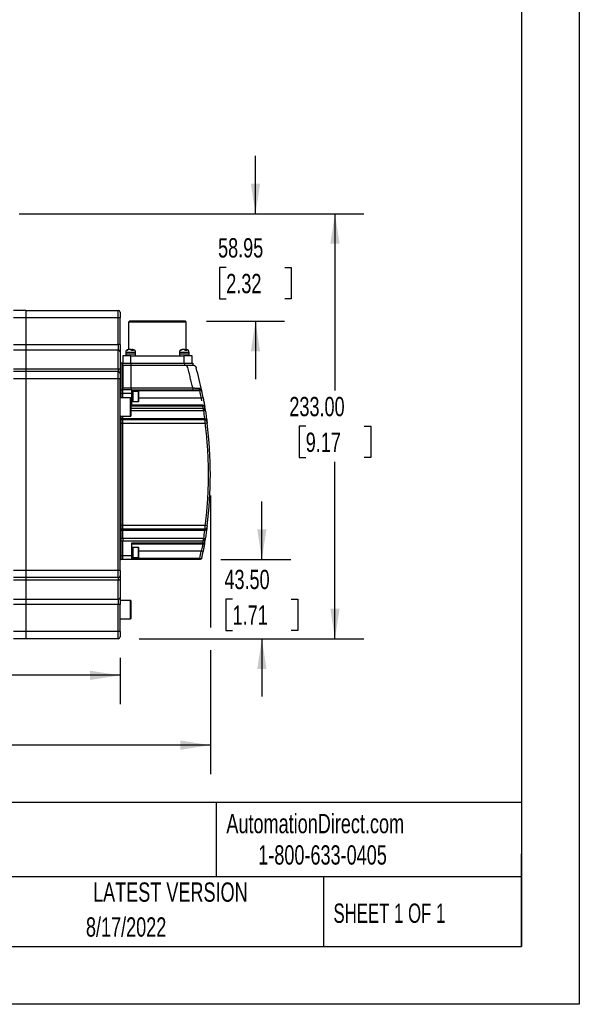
# Model space of a CAD drawing. Header units: millimetres. Extents: x 0 to 1397, y 0 to 1080.
# Tile 23 of 31: x 1090 to 1397, y 0 to 540. Entities that reach past the tile are written whole.
import ezdxf

# ---------------------------------------------------------------- set-up
doc = ezdxf.new("R2010")
doc.units = ezdxf.units.MM
doc.header["$LTSCALE"] = 5
doc.linetypes.add('CENTERX2', pattern=[20.32, 12.7, -2.54, 2.54, -2.54])
doc.layers.add('DIMENSIONS', color=140, linetype='Continuous', lineweight=25)
doc.layers.add('TEXT', color=140, linetype='Continuous', lineweight=25)
doc.styles.add('SLDTEXTSTYLE0', font='TXT', dxfattribs={"width": 0.7})
doc.styles.add('SLDTEXTSTYLE1', font='TXT', dxfattribs={"width": 0.65})
doc.dimstyles.new('SLDDIMSTYLE0', dxfattribs={"dimtxt": 10.790039, "dimasz": 16.51, "dimexe": 0, "dimexo": 0.0625, "dimgap": 2.69751, "dimtad": 0, "dimtih": 1, "dimtoh": 1, "dimrnd": 1e-09, "dimzin": 4, "dimdsep": 46, "dimtxsty": 'SLDTEXTSTYLE0', "dimsah": 1, "dimcen": 0.09, "dimadec": 0, "dimazin": 1, "dimtfac": 1, "dimtmove": 0, "dimatfit": 0, "dimfxl": 0, "dimfrac": 2, "dimtolj": 1, "dimtzin": 12, "dimarcsym": 0})
doc.dimstyles.new('SLDDIMSTYLE10', dxfattribs={"dimtxt": 10.790039, "dimasz": 16.51, "dimexe": 0, "dimexo": 0.0625, "dimgap": 2.69751, "dimtad": 0, "dimtih": 1, "dimtoh": 1, "dimrnd": 1e-09, "dimzin": 4, "dimdsep": 46, "dimtxsty": 'SLDTEXTSTYLE0', "dimsah": 1, "dimcen": 0.09, "dimadec": 0, "dimazin": 1, "dimtol": 1, "dimtp": 0.018, "dimtm": 0.018, "dimtfac": 1, "dimtdec": 3, "dimtofl": 0, "dimtmove": 0, "dimatfit": 3, "dimfxl": 0, "dimfrac": 2, "dimtolj": 1, "dimtzin": 0, "dimarcsym": 0})
doc.dimstyles.new('SLDDIMSTYLE11', dxfattribs={"dimtxt": 10.790039, "dimasz": 16.51, "dimexe": 0, "dimexo": 0.0625, "dimgap": 2.69751, "dimtad": 0, "dimtih": 1, "dimtoh": 1, "dimrnd": 1e-09, "dimzin": 12, "dimdsep": 46, "dimtxsty": 'SLDTEXTSTYLE0', "dimsah": 1, "dimcen": 0.09, "dimadec": 0, "dimazin": 3, "dimtfac": 1, "dimtmove": 0, "dimatfit": 0, "dimfxl": 0, "dimfrac": 2, "dimtolj": 1, "dimtzin": 12, "dimarcsym": 0})
doc.dimstyles.new('SLDDIMSTYLE4', dxfattribs={"dimtxt": 10.790039, "dimasz": 16.51, "dimexe": 0, "dimexo": 0.0625, "dimgap": 2.69751, "dimtad": 0, "dimtih": 1, "dimtoh": 1, "dimrnd": 1e-09, "dimzin": 4, "dimdsep": 46, "dimtxsty": 'SLDTEXTSTYLE0', "dimsah": 1, "dimcen": 0.09, "dimadec": 0, "dimazin": 1, "dimtfac": 1, "dimtofl": 0, "dimtmove": 0, "dimatfit": 3, "dimfxl": 0, "dimfrac": 2, "dimtolj": 1, "dimtzin": 12, "dimarcsym": 0})

# ---------------------------------------------------------------- blocks, each defined once
blk = doc.blocks.new('_D_10')
at = {"layer": 'DIMENSIONS'}
for p, q in [((1194.69, 278.91), (1194.69, 206.66)), ((835.29, 221.76), (835.29, 126.22)), ((1194.69, 194.16), (1194.69, 126.22)), ((835.29, 142.09), (956.32, 142.09)), ((972.67, 142.09), (969.04, 142.09)), ((969.04, 142.09), (969.04, 124.94)), ((1057.31, 142.09), (1060.94, 142.09)), ((1060.94, 142.09), (1060.94, 124.94)), ((1194.69, 142.09), (1073.66, 142.09)), ((969.04, 124.94), (972.67, 124.94)), ((1060.94, 124.94), (1057.31, 124.94))]:
    blk.add_line(p, q, dxfattribs=at)
for points in [[(835.29, 142.09), (851.8, 139.55), (851.8, 144.63)], [(1194.69, 142.09), (1178.18, 144.63), (1178.18, 139.55)]]:
    blk.add_solid(points, dxfattribs=at)
at = {"layer": 'DIMENSIONS', "char_height": 10.583, "attachment_point": 1, "style": 'SLDTEXTSTYLE0'}
for s, insert in [('359.40', (963.69, 158.15)), ('±0.018', (1013.71, 158.15)), ('14.15', (972.67, 138.59)), ('±0.00', (1013.71, 138.59))]:
    blk.add_mtext(s, dxfattribs=dict(at, insert=insert))
blk = doc.blocks.new('_D_12')
at = {"layer": 'DIMENSIONS'}
for p, q in [((1219.44, 433.41), (1219.44, 465.16)), ((1089.84, 433.41), (1235.31, 433.41)), ((1203.41, 403.94), (1199.78, 403.94)), ((1199.78, 403.94), (1199.78, 386.79)), ((1235.47, 403.94), (1239.09, 403.94)), ((1239.09, 403.94), (1239.09, 386.79)), ((1199.78, 386.79), (1203.41, 386.79)), ((1239.09, 386.79), (1235.47, 386.79)), ((1192.49, 374.46), (1235.31, 374.46)), ((1219.44, 374.46), (1219.44, 342.71))]:
    blk.add_line(p, q, dxfattribs=at)
for points in [[(1219.44, 433.41), (1221.98, 449.92), (1216.9, 449.92)], [(1219.44, 374.46), (1216.9, 357.95), (1221.98, 357.95)]]:
    blk.add_solid(points, dxfattribs=at)
at = {"layer": 'DIMENSIONS', "char_height": 10.583, "attachment_point": 1, "style": 'SLDTEXTSTYLE0'}
for s, insert in [('58.95', (1198.92, 419.99)), ('2.32', (1203.41, 400.43))]:
    blk.add_mtext(s, dxfattribs=dict(at, insert=insert))
blk = doc.blocks.new('_D_13')
at = {"layer": 'DIMENSIONS'}
for p, q in [((1089.84, 433.41), (1278.9, 433.41)), ((1263.02, 433.41), (1263.02, 336.47)), ((1246.99, 316.91), (1243.37, 316.91)), ((1243.37, 316.91), (1243.37, 299.76)), ((1279.05, 316.91), (1282.68, 316.91)), ((1282.68, 316.91), (1282.68, 299.76)), ((1243.37, 299.76), (1246.99, 299.76)), ((1263.02, 200.41), (1263.02, 297.35)), ((1282.68, 299.76), (1279.05, 299.76)), ((1155.69, 200.41), (1278.9, 200.41))]:
    blk.add_line(p, q, dxfattribs=at)
for points in [[(1263.02, 433.41), (1260.48, 416.9), (1265.56, 416.9)], [(1263.02, 200.41), (1265.56, 216.92), (1260.48, 216.92)]]:
    blk.add_solid(points, dxfattribs=at)
at = {"layer": 'DIMENSIONS', "char_height": 10.583, "attachment_point": 1, "style": 'SLDTEXTSTYLE0'}
for s, insert in [('233.00', (1238.01, 332.97)), ('9.17', (1246.99, 313.4))]:
    blk.add_mtext(s, dxfattribs=dict(at, insert=insert))
blk = doc.blocks.new('_D_14')
at = {"layer": 'DIMENSIONS'}
for p, q in [((1222.93, 243.91), (1222.93, 275.66)), ((1200.42, 243.91), (1238.8, 243.91)), ((1206.89, 222.16), (1203.27, 222.16)), ((1203.27, 222.16), (1203.27, 205.01)), ((1238.96, 222.16), (1242.58, 222.16)), ((1242.58, 222.16), (1242.58, 205.01)), ((1155.69, 200.41), (1238.8, 200.41)), ((1203.27, 205.01), (1206.89, 205.01)), ((1222.93, 200.41), (1222.93, 168.66)), ((1242.58, 205.01), (1238.96, 205.01))]:
    blk.add_line(p, q, dxfattribs=at)
for points in [[(1222.93, 243.91), (1225.47, 260.42), (1220.39, 260.42)], [(1222.93, 200.41), (1220.39, 183.9), (1225.47, 183.9)]]:
    blk.add_solid(points, dxfattribs=at)
at = {"layer": 'DIMENSIONS', "char_height": 10.583, "attachment_point": 1, "style": 'SLDTEXTSTYLE0'}
for s, insert in [('43.50', (1202.41, 238.22)), ('1.71', (1206.89, 218.65))]:
    blk.add_mtext(s, dxfattribs=dict(at, insert=insert))
blk = doc.blocks.new('_D_16')
at = {"layer": 'DIMENSIONS'}
for p, q in [((837.79, 189.91), (837.79, 164.49)), ((1145.19, 189.91), (1145.19, 164.49)), ((837.79, 180.36), (956.35, 180.36)), ((970.97, 180.36), (967.35, 180.36)), ((967.35, 180.36), (967.35, 163.21)), ((1012.01, 180.36), (1015.63, 180.36)), ((1015.63, 180.36), (1015.63, 163.21)), ((1145.19, 180.36), (1026.63, 180.36)), ((967.35, 163.21), (970.97, 163.21)), ((1015.63, 163.21), (1012.01, 163.21))]:
    blk.add_line(p, q, dxfattribs=at)
for points in [[(837.79, 180.36), (854.3, 177.82), (854.3, 182.9)], [(1145.19, 180.36), (1128.68, 182.9), (1128.68, 177.82)]]:
    blk.add_solid(points, dxfattribs=at)
at = {"layer": 'DIMENSIONS', "char_height": 10.583, "attachment_point": 1, "style": 'SLDTEXTSTYLE0'}
for s, insert in [('307.40', (966.48, 196.42)), ('12.10', (970.97, 176.85))]:
    blk.add_mtext(s, dxfattribs=dict(at, insert=insert))

msp = doc.modelspace()

# ---------------------------------------------------------------- linework, layer by layer
at = {"color": 7, "linetype": 'Continuous'}
for p, q in [((1397.012, 1079.513), (1397.012, 0.013)), ((1397.012, 0.013), (0.012, 0.013))]:
    msp.add_line(p, q, dxfattribs=at)
for p, q in [((1093.489, 380.41), (1086.789, 380.41)), ((1093.489, 380.41), (1144.189, 380.41)), ((1093.489, 380.41), (1093.489, 376.41)), ((1144.189, 376.41), (1144.189, 380.41)), ((1093.489, 376.41), (1086.789, 376.41)), ((1144.189, 376.41), (1093.489, 376.41)), ((1093.489, 376.41), (1093.489, 361.698)), ((1145.189, 376.41), (1144.189, 376.41)), ((1144.189, 361.698), (1144.189, 376.41)), ((1145.189, 361.698), (1145.189, 376.41)), ((1150.389, 374.46), (1149.889, 373.96)), ((1149.889, 373.96), (1149.889, 358.91)), ((1165.689, 373.96), (1149.889, 373.96)), ((1165.689, 374.46), (1150.389, 374.46)), ((1180.989, 374.46), (1165.689, 374.46)), ((1181.489, 373.96), (1165.689, 373.96)), ((1181.489, 373.96), (1180.989, 374.46)), ((1181.489, 358.91), (1181.489, 373.96)), ((1086.789, 361.698), (1093.489, 361.698)), ((1093.489, 361.698), (1144.189, 361.698)), ((1093.489, 361.698), (1093.489, 358.649)), ((1144.189, 361.698), (1144.189, 358.649)), ((1145.189, 361.698), (1144.189, 361.698)), ((1093.489, 358.649), (1086.789, 358.649)), ((1144.189, 358.649), (1093.489, 358.649)), ((1093.489, 358.649), (1093.489, 348.322)), ((1144.189, 348.322), (1144.189, 358.649)), ((1148.289, 357.41), (1148.289, 356.41)), ((1153.689, 357.41), (1148.289, 357.41)), ((1148.289, 356.41), (1148.289, 355.41)), ((1153.689, 356.41), (1148.289, 356.41)), ((1150.33, 358.91), (1149.789, 358.91)), ((1151.245, 358.91), (1151.007, 358.91)), ((1151.245, 358.756), (1151.245, 358.91)), ((1151.245, 358.91), (1151.648, 358.91)), ((1151.648, 358.451), (1151.648, 358.91)), ((1151.648, 358.91), (1151.886, 358.91)), ((1153.689, 356.41), (1153.689, 357.41)), ((1153.689, 355.41), (1153.689, 356.41)), ((1177.689, 357.41), (1177.689, 356.41)), ((1183.089, 357.41), (1177.689, 357.41)), ((1177.689, 356.41), (1177.689, 355.41)), ((1183.089, 356.41), (1177.689, 356.41)), ((1179.73, 358.91), (1179.189, 358.91)), ((1180.645, 358.91), (1180.407, 358.91)), ((1180.645, 358.756), (1180.645, 358.91)), ((1180.645, 358.91), (1181.048, 358.91)), ((1181.048, 358.451), (1181.048, 358.91)), ((1181.048, 358.91), (1181.286, 358.91)), ((1183.089, 356.41), (1183.089, 357.41)), ((1183.089, 355.41), (1183.089, 356.41)), ((1145.189, 351.41), (1145.689, 351.41)), ((1146.662, 351.41), (1145.689, 351.41)), ((1145.689, 351.41), (1145.689, 337.91)), ((1146.639, 355.41), (1146.639, 351.41)), ((1151.139, 355.41), (1146.639, 355.41)), ((1146.697, 351.41), (1146.662, 351.41)), ((1146.689, 350.41), (1146.689, 351.41)), ((1146.697, 351.41), (1151.189, 351.41)), ((1151.139, 351.41), (1151.139, 355.41)), ((1151.139, 355.41), (1180.239, 355.41)), ((1151.189, 350.41), (1151.189, 351.41)), ((1151.189, 351.41), (1180.589, 351.41)), ((1180.239, 355.41), (1180.239, 351.41)), ((1184.739, 355.41), (1180.239, 355.41)), ((1180.589, 351.41), (1180.589, 350.41)), ((1180.589, 351.41), (1185.089, 351.41)), ((1184.739, 351.41), (1184.739, 355.41)), ((1185.089, 351.41), (1185.089, 350.41)), ((1086.789, 348.322), (1093.489, 348.322)), ((1093.489, 346.91), (1086.789, 346.91)), ((1093.489, 348.322), (1144.189, 348.322)), ((1093.489, 348.322), (1093.489, 346.91)), ((1144.189, 346.91), (1093.489, 346.91)), ((1093.489, 346.91), (1093.489, 342.91)), ((1144.189, 348.322), (1144.189, 346.91)), ((1144.189, 342.91), (1144.189, 346.91)), ((1146.689, 350.41), (1151.189, 350.41)), ((1146.689, 338.085), (1146.689, 350.41)), ((1146.689, 350.41), (1146.689, 337.91)), ((1151.189, 350.41), (1180.589, 350.41)), ((1151.189, 337.91), (1151.189, 350.41)), ((1151.189, 350.41), (1181.869, 350.41)), ((1181.885, 350.41), (1185.089, 350.41)), ((1093.489, 342.91), (1086.789, 342.91)), ((1093.489, 342.91), (1093.489, 237.91)), ((1144.189, 342.91), (1093.489, 342.91)), ((1145.189, 342.91), (1144.189, 342.91)), ((1144.189, 237.91), (1144.189, 342.91)), ((1145.189, 237.91), (1145.189, 342.91)), ((1145.689, 337.91), (1145.189, 337.91)), ((1145.689, 336.91), (1145.189, 336.91)), ((1145.189, 334.91), (1145.689, 334.91)), ((1145.689, 337.91), (1145.689, 336.91)), ((1145.689, 336.91), (1146.689, 336.91)), ((1145.689, 336.91), (1145.689, 334.91)), ((1146.689, 334.91), (1145.689, 334.91)), ((1145.689, 334.91), (1145.689, 332.41)), ((1146.689, 337.91), (1151.189, 337.91)), ((1146.689, 334.91), (1146.689, 336.91)), ((1151.689, 336.91), (1146.689, 336.91)), ((1146.689, 332.41), (1146.689, 334.91)), ((1151.689, 334.91), (1146.689, 334.91)), ((1151.189, 337.91), (1151.189, 336.91)), ((1151.189, 337.91), (1185.012, 337.91)), ((1151.689, 334.91), (1151.689, 336.91)), ((1151.689, 336.91), (1188.915, 336.91)), ((1151.689, 336.41), (1188.915, 336.41)), ((1152.389, 335.91), (1151.689, 335.91)), ((1151.689, 327.91), (1151.689, 334.91)), ((1155.206, 335.91), (1152.389, 335.91)), ((1152.389, 330.41), (1152.389, 335.91)), ((1152.389, 333.16), (1152.389, 335.91)), ((1155.206, 333.16), (1155.206, 335.91)), ((1155.389, 330.594), (1155.389, 335.727)), ((1185.012, 337.91), (1185.012, 336.91)), ((1188.915, 336.91), (1188.915, 336.41)), ((1150.856, 332.41), (1145.189, 332.41)), ((1150.856, 322.41), (1150.856, 332.41)), ((1151.189, 322.744), (1151.189, 332.077)), ((1151.689, 330.41), (1152.389, 330.41)), ((1152.389, 330.41), (1152.389, 333.16)), ((1152.389, 330.41), (1155.206, 330.41)), ((1155.206, 330.41), (1155.206, 333.16)), ((1155.389, 332.41), (1189.716, 332.41)), ((1189.716, 332.41), (1190.699, 332.598)), ((1151.189, 326.855), (1190.704, 326.855)), ((1190.704, 325.353), (1151.189, 325.353)), ((1190.528, 328.41), (1151.689, 328.41)), ((1190.528, 327.91), (1151.689, 327.91)), ((1190.528, 327.91), (1190.528, 328.41)), ((1190.704, 326.855), (1190.528, 327.91)), ((1190.704, 326.855), (1190.704, 325.353)), ((1145.189, 322.41), (1150.856, 322.41)), ((1145.189, 321.091), (1145.689, 321.091)), ((1145.689, 320.41), (1145.189, 320.41)), ((1145.689, 322.41), (1145.689, 321.091)), ((1145.689, 321.091), (1146.689, 321.091)), ((1145.689, 321.091), (1145.689, 320.41)), ((1146.689, 320.41), (1145.689, 320.41)), ((1145.689, 320.41), (1145.689, 318.41)), ((1146.689, 321.091), (1146.689, 322.41)), ((1146.689, 321.091), (1146.689, 320.41)), ((1146.689, 321.091), (1191.668, 321.091)), ((1146.689, 318.41), (1146.689, 320.41)), ((1191.804, 320.41), (1146.689, 320.41)), ((1191.668, 321.091), (1191.668, 320.41)), ((1192.924, 318.535), (1191.932, 318.41)), ((1145.189, 318.41), (1145.689, 318.41)), ((1145.689, 318.41), (1145.689, 262.41)), ((1146.689, 318.41), (1145.689, 318.41)), ((1146.689, 262.41), (1146.689, 318.41)), ((1191.932, 318.41), (1146.689, 318.41)), ((1145.689, 262.41), (1145.189, 262.41)), ((1145.189, 260.41), (1145.689, 260.41)), ((1145.689, 259.73), (1145.189, 259.73)), ((1146.689, 262.41), (1145.689, 262.41)), ((1145.689, 262.41), (1145.689, 260.41)), ((1146.689, 260.41), (1145.689, 260.41)), ((1145.689, 260.41), (1145.689, 259.73)), ((1146.689, 259.73), (1145.689, 259.73)), ((1145.689, 259.73), (1145.689, 255.468)), ((1146.689, 260.41), (1146.689, 262.41)), ((1191.932, 262.41), (1146.689, 262.41)), ((1146.689, 260.41), (1146.689, 259.73)), ((1191.804, 260.41), (1146.689, 260.41)), ((1146.689, 255.468), (1146.689, 259.73)), ((1191.668, 259.73), (1146.689, 259.73)), ((1191.668, 260.41), (1191.668, 259.73)), ((1191.804, 260.41), (1191.809, 260.484)), ((1192.924, 262.285), (1191.932, 262.41)), ((1145.189, 255.468), (1145.689, 255.468)), ((1145.689, 253.965), (1145.189, 253.965)), ((1145.689, 255.468), (1146.689, 255.468)), ((1145.689, 255.468), (1145.689, 253.965)), ((1146.689, 253.965), (1145.689, 253.965)), ((1145.689, 253.965), (1145.689, 245.91)), ((1146.689, 255.468), (1146.689, 253.965)), ((1146.689, 255.468), (1190.704, 255.468)), ((1146.689, 245.91), (1146.689, 253.965)), ((1190.704, 253.965), (1146.689, 253.965)), ((1190.528, 252.91), (1190.704, 253.965)), ((1190.704, 255.468), (1190.704, 253.965)), ((1151.689, 252.91), (1190.528, 252.91)), ((1151.689, 245.91), (1151.689, 252.91)), ((1151.689, 252.41), (1190.528, 252.41)), ((1152.389, 250.41), (1151.689, 250.41)), ((1155.206, 250.41), (1152.389, 250.41)), ((1152.389, 247.66), (1152.389, 250.41)), ((1152.389, 244.91), (1152.389, 250.41)), ((1155.206, 247.66), (1155.206, 250.41)), ((1155.389, 245.094), (1155.389, 250.227)), ((1189.716, 248.41), (1155.389, 248.41)), ((1190.699, 248.223), (1189.716, 248.41)), ((1190.528, 252.41), (1190.528, 252.91)), ((1145.689, 245.91), (1145.189, 245.91)), ((1145.189, 243.91), (1145.689, 243.91)), ((1146.689, 245.91), (1145.689, 245.91)), ((1145.689, 245.91), (1145.689, 243.91)), ((1146.689, 243.91), (1145.689, 243.91)), ((1146.689, 243.91), (1146.689, 245.91)), ((1151.689, 245.91), (1146.689, 245.91)), ((1151.689, 243.91), (1146.689, 243.91)), ((1151.689, 243.91), (1151.689, 245.91)), ((1151.689, 244.91), (1152.389, 244.91)), ((1188.915, 244.41), (1151.689, 244.41)), ((1188.915, 243.91), (1151.689, 243.91)), ((1152.389, 244.91), (1152.389, 247.66)), ((1152.389, 244.91), (1155.206, 244.91)), ((1155.206, 244.91), (1155.206, 247.66)), ((1188.915, 243.91), (1188.915, 244.41)), ((1093.489, 237.91), (1086.789, 237.91)), ((1093.489, 237.91), (1093.489, 233.91)), ((1144.189, 237.91), (1093.489, 237.91)), ((1144.189, 233.91), (1144.189, 237.91)), ((1145.189, 237.91), (1144.189, 237.91)), ((1093.489, 233.91), (1086.789, 233.91)), ((1093.489, 232.498), (1086.789, 232.498)), ((1144.189, 233.91), (1093.489, 233.91)), ((1093.489, 233.91), (1093.489, 232.498)), ((1144.189, 232.498), (1093.489, 232.498)), ((1093.489, 232.498), (1093.489, 222.172)), ((1144.189, 233.91), (1144.189, 232.498)), ((1144.189, 222.172), (1144.189, 232.498)), ((1086.789, 222.172), (1093.489, 222.172)), ((1093.489, 222.172), (1144.189, 222.172)), ((1093.489, 222.172), (1093.489, 219.122)), ((1144.189, 222.172), (1144.189, 219.122)), ((1150.856, 221.41), (1145.189, 221.41)), ((1150.856, 211.41), (1150.856, 221.41)), ((1093.489, 219.122), (1086.789, 219.122)), ((1144.189, 219.122), (1093.489, 219.122)), ((1093.489, 219.122), (1093.489, 204.41)), ((1145.189, 219.122), (1144.189, 219.122)), ((1144.189, 204.41), (1144.189, 219.122)), ((1145.189, 204.41), (1145.189, 219.122)), ((1151.189, 211.744), (1151.189, 221.077)), ((1145.189, 211.41), (1150.856, 211.41)), ((1093.489, 204.41), (1086.789, 204.41)), ((1093.489, 200.41), (1086.789, 200.41)), ((1144.189, 204.41), (1093.489, 204.41)), ((1093.489, 204.41), (1093.489, 200.41)), ((1144.189, 200.41), (1093.489, 200.41)), ((1144.189, 200.41), (1144.189, 204.41)), ((1145.189, 204.41), (1144.189, 204.41))]:
    msp.add_line(p, q)
at = {"flags": 128}
for points in [[(1145.189, 347.675), (1145.17, 347.801), (1145.113, 347.923), (1145.021, 348.034), (1144.896, 348.133), (1144.745, 348.213), (1144.572, 348.273), (1144.384, 348.31), (1144.189, 348.322)], [(1145.189, 233.146), (1145.17, 233.019), (1145.113, 232.898), (1145.021, 232.786), (1144.896, 232.688), (1144.745, 232.608), (1144.572, 232.548), (1144.384, 232.511), (1144.189, 232.498)]]:
    msp.add_lwpolyline(points, dxfattribs=at)
for centre, radius, start, end in [((1144.189, 379.41), 1, 0, 90), ((1144.294, 357.749), 0.906, 8.71751, 96.63579), ((1149.789, 357.41), 1.5, 90, 180), ((1152.189, 357.41), 1.5, 0, 90), ((1179.189, 357.41), 1.5, 90, 180), ((1181.589, 357.41), 1.5, 0, 90), ((1144.189, 345.91), 1, 360, 90), ((969.689, 290.41), 225, 11.71976, 15.07538), ((1155.206, 335.727), 0.183, 0, 90), ((1189.163, 337.737), 0.839, 178.48401, 260.15432), ((1188.453, 336.542), 0.675, 350.54177, 33.02292), ((969.689, 290.41), 225, 10.80692, 11.71976), ((1150.856, 332.077), 0.333, 0, 90), ((1155.206, 330.594), 0.183, 270, 0), ((1189.898, 328.04), 0.804, 351.72887, 27.41243), ((1202.87, 328.006), 12.099, 185.55364, 192.58425), ((969.689, 290.41), 225, 9.00501, 9.50761), ((1150.856, 322.744), 0.333, 270, 0), ((1193.576, 320.989), 1.864, 177.04115, 198.09747), ((1191.804, 319.41), 1, 64.63668, 90), ((1191.804, 319.41), 1, 7.43864, 28.28873), ((969.689, 290.41), 225, 352.81924, 7.18076), ((1193.576, 259.831), 1.864, 161.90253, 182.95885), ((1191.804, 261.41), 1, 270, 295.226), ((1191.804, 261.41), 1, 331.70627, 352.56136), ((1202.87, 252.814), 12.099, 167.41575, 174.44636), ((969.689, 290.41), 225, 350.49239, 350.99499), ((1155.206, 250.227), 0.183, 0, 90), ((1189.898, 252.781), 0.804, 332.58757, 8.27113), ((1155.206, 245.094), 0.183, 270, 0), ((1188.453, 244.278), 0.675, 326.97708, 9.45823), ((969.689, 290.41), 225, 348.28024, 349.19308), ((1144.189, 234.91), 1, 270, 0), ((1144.294, 223.072), 0.906, 263.36421, 351.28249), ((1150.856, 221.077), 0.333, 0, 90), ((1150.856, 211.744), 0.333, 270, 0), ((1144.189, 201.41), 1, 270, 0)]:
    msp.add_arc(centre, radius, start, end)
at = {"color": 179, "linetype": 'Continuous', "lineweight": 18}
msp.add_arc((969.689, 290.41), 225, 352.81924, 7.18076, dxfattribs=at)
for points in [[(1145.189, 379.41), (1145.189, 379.41), (1145.189, 378.066), (1145.189, 376.41)], [(1145.189, 361.698), (1145.189, 360.23), (1145.189, 358.836), (1145.189, 357.886)], [(1145.189, 357.886), (1145.189, 354.766), (1145.189, 351.351), (1145.189, 347.675)], [(1150.971, 358.91), (1150.684, 358.91), (1150.407, 358.91), (1150.192, 358.91)], [(1152.189, 358.91), (1152.185, 358.91), (1152.077, 358.91), (1151.886, 358.91)], [(1180.371, 358.91), (1180.084, 358.91), (1179.807, 358.91), (1179.592, 358.91)], [(1181.589, 358.91), (1181.585, 358.91), (1181.477, 358.91), (1181.286, 358.91)], [(1145.189, 347.675), (1145.189, 346.556), (1145.189, 345.91), (1145.189, 345.91)], [(1145.189, 345.91), (1145.189, 345.91), (1145.189, 344.566), (1145.189, 342.91)], [(1189.119, 336.431), (1189.052, 336.424), (1188.984, 336.417), (1188.915, 336.41)], [(1189.999, 336.113), (1189.988, 336.163), (1189.964, 336.209), (1189.924, 336.25)], [(1190.694, 327.924), (1190.639, 327.92), (1190.584, 327.915), (1190.528, 327.91)], [(1191.668, 321.091), (1191.466, 322.608), (1191.264, 324.039), (1191.062, 325.37)], [(1191.668, 321.091), (1191.684, 321.089), (1191.699, 321.087), (1191.714, 321.086)], [(1191.062, 255.45), (1191.264, 256.782), (1191.466, 258.212), (1191.668, 259.73)], [(1191.714, 259.735), (1191.699, 259.733), (1191.684, 259.731), (1191.668, 259.73)], [(1188.915, 244.41), (1189.199, 245.764), (1189.457, 247.052), (1189.716, 248.41)], [(1190.528, 252.91), (1190.584, 252.906), (1190.639, 252.901), (1190.694, 252.896)], [(1190.612, 252.41), (1190.584, 252.41), (1190.556, 252.41), (1190.528, 252.41)], [(1188.915, 244.41), (1188.984, 244.403), (1189.052, 244.396), (1189.119, 244.389)], [(1145.189, 237.91), (1145.189, 236.255), (1145.189, 234.91), (1145.189, 234.91)], [(1145.189, 234.91), (1145.189, 234.91), (1145.189, 234.265), (1145.189, 233.146)], [(1145.189, 233.146), (1145.189, 229.469), (1145.189, 226.054), (1145.189, 222.934)], [(1145.189, 222.934), (1145.189, 221.984), (1145.189, 220.59), (1145.189, 219.122)], [(1145.189, 204.41), (1145.189, 202.755), (1145.189, 201.41), (1145.189, 201.41)]]:
    msp.add_open_spline(points, degree=3)
for points, knots in [([(1148.729, 358.425), (1148.797, 358.504), (1148.871, 358.574), (1149.033, 358.695), (1149.121, 358.747), (1149.394, 358.87), (1149.591, 358.91), (1149.789, 358.91)], [0, 0, 0, 0, 0.25, 0.25, 0.5, 0.5, 1, 1, 1, 1]), ([(1149.132, 358.425), (1149.065, 358.464), (1148.998, 358.481), (1148.863, 358.482), (1148.795, 358.464), (1148.729, 358.425)], [0, 0, 0, 0, 0.5, 0.5, 1, 1, 1, 1]), ([(1150.192, 358.91), (1149.994, 358.91), (1149.796, 358.87), (1149.525, 358.747), (1149.437, 358.695), (1149.274, 358.574), (1149.2, 358.504), (1149.132, 358.425)], [0, 0, 0, 0, 0.5, 0.5, 0.75, 0.75, 1, 1, 1, 1]), ([(1151.438, 358.425), (1151.408, 358.504), (1151.376, 358.574), (1151.304, 358.695), (1151.266, 358.747), (1151.145, 358.87), (1151.059, 358.91), (1150.971, 358.91)], [0, 0, 0, 0, 0.25, 0.25, 0.5, 0.5, 1, 1, 1, 1]), ([(1152.354, 358.425), (1152.203, 358.464), (1152.05, 358.481), (1151.742, 358.481), (1151.589, 358.464), (1151.438, 358.425)], [0, 0, 0, 0, 0.5, 0.5, 1, 1, 1, 1]), ([(1151.886, 358.91), (1151.974, 358.91), (1152.061, 358.87), (1152.18, 358.747), (1152.219, 358.695), (1152.291, 358.574), (1152.324, 358.504), (1152.354, 358.425)], [0, 0, 0, 0, 0.5, 0.5, 0.75, 0.75, 1, 1, 1, 1]), ([(1178.129, 358.425), (1178.197, 358.504), (1178.271, 358.574), (1178.433, 358.695), (1178.521, 358.747), (1178.794, 358.87), (1178.991, 358.91), (1179.189, 358.91)], [0, 0, 0, 0, 0.25, 0.25, 0.5, 0.5, 1, 1, 1, 1]), ([(1178.532, 358.425), (1178.465, 358.464), (1178.398, 358.481), (1178.263, 358.482), (1178.195, 358.464), (1178.129, 358.425)], [0, 0, 0, 0, 0.5, 0.5, 1, 1, 1, 1]), ([(1179.592, 358.91), (1179.394, 358.91), (1179.196, 358.87), (1178.925, 358.747), (1178.837, 358.695), (1178.674, 358.574), (1178.6, 358.504), (1178.532, 358.425)], [0, 0, 0, 0, 0.5, 0.5, 0.75, 0.75, 1, 1, 1, 1]), ([(1180.838, 358.425), (1180.808, 358.504), (1180.776, 358.574), (1180.704, 358.695), (1180.666, 358.747), (1180.545, 358.87), (1180.459, 358.91), (1180.371, 358.91)], [0, 0, 0, 0, 0.25, 0.25, 0.5, 0.5, 1, 1, 1, 1]), ([(1181.754, 358.425), (1181.603, 358.464), (1181.45, 358.481), (1181.142, 358.481), (1180.989, 358.464), (1180.838, 358.425)], [0, 0, 0, 0, 0.5, 0.5, 1, 1, 1, 1]), ([(1181.286, 358.91), (1181.374, 358.91), (1181.461, 358.87), (1181.58, 358.747), (1181.619, 358.695), (1181.691, 358.574), (1181.724, 358.504), (1181.754, 358.425)], [0, 0, 0, 0, 0.5, 0.5, 0.75, 0.75, 1, 1, 1, 1]), ([(1185.012, 337.91), (1184.908, 338.376), (1184.701, 339.309), (1184.378, 340.704), (1184.047, 342.098), (1183.707, 343.489), (1183.358, 344.878), (1182.999, 346.264), (1182.632, 347.649), (1182.256, 349.031), (1181.998, 349.95), (1181.869, 350.41)], [0, 0, 0, 0, 0.111133, 0.2222496, 0.3333544, 0.4444523, 0.5555477, 0.6666456, 0.7777504, 0.888867, 1, 1, 1, 1]), ([(1181.869, 350.41), (1182.158, 350.41), (1182.443, 350.41), (1183.003, 350.41), (1183.281, 350.41), (1184.091, 350.41), (1184.58, 350.41), (1185.015, 350.41)], [0, 0, 0, 0, 0.25, 0.25, 0.5, 0.5, 1, 1, 1, 1]), ([(1185.015, 350.41), (1185.055, 350.41), (1185.138, 350.408), (1185.26, 350.396), (1185.383, 350.377), (1185.505, 350.351), (1185.626, 350.316), (1185.809, 350.251), (1186.048, 350.133), (1186.305, 349.949), (1186.532, 349.726), (1186.702, 349.495), (1186.85, 349.228), (1186.91, 349.04), (1186.946, 348.93)], [0, 0, 0, 0, 0.03862777, 0.07849701, 0.11963186, 0.1620543, 0.20578437, 0.25084037, 0.36915581, 0.50002712, 0.61687943, 0.7501696, 0.85393696, 1, 1, 1, 1]), ([(1146.689, 336.91), (1146.689, 336.911), (1146.689, 336.913), (1146.689, 336.926), (1146.689, 336.947), (1146.689, 336.976), (1146.689, 337.014), (1146.689, 337.06), (1146.689, 337.114), (1146.689, 337.175), (1146.689, 337.264), (1146.689, 337.389), (1146.689, 337.546), (1146.689, 337.722), (1146.689, 337.841), (1146.689, 337.91)], [0, 0, 0, 0, 0.0480433, 0.0980802, 0.1500528, 0.2039046, 0.2595836, 0.3170448, 0.3762525, 0.4371827, 0.499825, 0.6176248, 0.749866, 0.8540859, 1, 1, 1, 1]), ([(1185.012, 337.91), (1185.087, 337.907), (1185.235, 337.9), (1185.45, 337.89), (1185.656, 337.881), (1185.851, 337.872), (1186.035, 337.864), (1186.209, 337.856), (1186.371, 337.848), (1186.523, 337.841), (1186.665, 337.834), (1186.878, 337.825), (1187.155, 337.812), (1187.488, 337.797), (1187.793, 337.784), (1188.073, 337.771), (1188.241, 337.763), (1188.324, 337.76)], [0, 0, 0, 0, 0.06162624, 0.12066727, 0.17712259, 0.23099176, 0.2822744, 0.33097018, 0.37707884, 0.42060023, 0.46153427, 0.49988099, 0.60721423, 0.71088212, 0.8108944, 0.90726254, 1, 1, 1, 1]), ([(1188.324, 337.76), (1188.55, 337.713), (1189.003, 337.621), (1189.577, 337.146), (1189.747, 336.687), (1189.847, 336.417)], [0, 0, 0, 0, 0.29104555, 0.58242218, 1, 1, 1, 1]), ([(1188.915, 336.91), (1188.933, 336.91), (1188.968, 336.91), (1189.002, 336.91), (1189.019, 336.91)], [0, 0, 0, 0, 0.5001132, 1, 1, 1, 1]), ([(1189.716, 332.41), (1189.631, 332.855), (1189.459, 333.746), (1189.192, 335.079), (1189.007, 335.966), (1188.915, 336.41)], [0, 0, 0, 0, 0.3333354, 0.6666646, 1, 1, 1, 1]), ([(1189.019, 336.91), (1189.051, 336.909), (1189.115, 336.908), (1189.21, 336.893), (1189.306, 336.87), (1189.401, 336.836), (1189.494, 336.793), (1189.584, 336.738), (1189.682, 336.663), (1189.787, 336.559), (1189.878, 336.431), (1189.954, 336.281), (1189.982, 336.175), (1189.999, 336.113)], [0, 0, 0, 0, 0.0650592, 0.1320388, 0.2010681, 0.2722656, 0.3457388, 0.421586, 0.4998962, 0.6171446, 0.74901, 0.8534692, 1, 1, 1, 1]), ([(1189.924, 336.25), (1189.864, 336.313), (1189.77, 336.367), (1189.57, 336.419), (1189.493, 336.432), (1189.319, 336.443), (1189.222, 336.442), (1189.119, 336.431)], [0, 0, 0, 0, 0.5, 0.5, 0.75, 0.75, 1, 1, 1, 1]), ([(1189.924, 336.25), (1189.941, 336.234), (1189.976, 336.203), (1189.991, 336.143), (1189.999, 336.113)], [0, 0, 0, 0, 0.512855, 1, 1, 1, 1]), ([(1190.071, 330.888), (1190.017, 331.128), (1189.959, 331.378), (1189.84, 331.89), (1189.779, 332.149), (1189.716, 332.41)], [0, 0, 0, 0, 0.5, 0.5, 1, 1, 1, 1]), ([(1190.699, 332.598), (1190.711, 332.532), (1190.736, 332.402), (1190.773, 332.207), (1190.81, 332.012), (1190.846, 331.818), (1190.9, 331.529), (1190.971, 331.149), (1191.055, 330.687), (1191.135, 330.243), (1191.236, 329.681), (1191.348, 329.041), (1191.44, 328.513), (1191.498, 328.171), (1191.534, 327.957), (1191.563, 327.788), (1191.581, 327.679), (1191.592, 327.616), (1191.597, 327.582), (1191.598, 327.578), (1191.599, 327.575)], [0, 0, 0, 0, 0.025149, 0.0502365, 0.0752989, 0.1003731, 0.1254956, 0.1881157, 0.2506646, 0.3131959, 0.3756321, 0.5002484, 0.6253496, 0.6876612, 0.7499131, 0.8125296, 0.8751299, 0.9167828, 0.9583432, 1, 1, 1, 1]), ([(1190.528, 328.41), (1190.542, 328.41), (1190.57, 328.41), (1190.598, 328.41), (1190.612, 328.41)], [0, 0, 0, 0, 0.50005, 1, 1, 1, 1]), ([(1190.612, 328.41), (1190.756, 328.41), (1190.893, 328.378), (1191.128, 328.277), (1191.227, 328.207), (1191.389, 328.05), (1191.454, 327.961), (1191.549, 327.775), (1191.581, 327.677), (1191.599, 327.575)], [0, 0, 0, 0, 0.25, 0.25, 0.5, 0.5, 0.75, 0.75, 1, 1, 1, 1]), ([(1191.515, 327.73), (1191.502, 327.742), (1191.476, 327.766), (1191.43, 327.798), (1191.381, 327.826), (1191.304, 327.861), (1191.191, 327.896), (1191.032, 327.923), (1190.866, 327.934), (1190.75, 327.927), (1190.694, 327.924)], [0, 0, 0, 0, 0.0910053, 0.1768327, 0.2575049, 0.333049, 0.5134834, 0.6842325, 0.8460938, 1, 1, 1, 1]), ([(1190.704, 326.855), (1190.725, 326.85), (1190.766, 326.839), (1190.808, 326.837), (1190.828, 326.835)], [0, 0, 0, 0, 0.5122564, 1, 1, 1, 1]), ([(1191.062, 325.37), (1191.003, 325.365), (1190.884, 325.355), (1190.764, 325.353), (1190.704, 325.353)], [0, 0, 0, 0, 0.4984683, 1, 1, 1, 1]), ([(1190.828, 326.835), (1190.853, 326.834), (1190.905, 326.832), (1190.981, 326.82), (1191.058, 326.8), (1191.135, 326.772), (1191.211, 326.736), (1191.322, 326.672), (1191.461, 326.561), (1191.653, 326.345), (1191.784, 326.101), (1191.875, 325.84), (1191.901, 325.704), (1191.916, 325.627)], [0, 0, 0, 0, 0.0375716, 0.0764716, 0.1170079, 0.1594536, 0.2040471, 0.2509946, 0.3666508, 0.5003611, 0.7497231, 0.8575922, 1, 1, 1, 1]), ([(1191.916, 325.627), (1191.916, 325.623), (1191.915, 325.615), (1191.902, 325.602), (1191.881, 325.586), (1191.852, 325.57), (1191.81, 325.552), (1191.739, 325.526), (1191.632, 325.494), (1191.505, 325.461), (1191.386, 325.434), (1191.281, 325.412), (1191.173, 325.391), (1191.098, 325.377), (1191.062, 325.37)], [0, 0, 0, 0, 0.0816922, 0.1651402, 0.2502477, 0.3158284, 0.3930213, 0.4999631, 0.6345873, 0.7492204, 0.818527, 0.8831322, 0.9434353, 1, 1, 1, 1]), ([(1191.599, 327.575), (1191.595, 327.593), (1191.587, 327.624), (1191.566, 327.667), (1191.542, 327.701), (1191.524, 327.721), (1191.515, 327.73)], [0, 0, 0, 0, 0.3111317, 0.5815113, 0.8111336, 1, 1, 1, 1]), ([(1191.527, 327.718), (1191.544, 327.701), (1191.578, 327.667), (1191.592, 327.606), (1191.599, 327.575)], [0, 0, 0, 0, 0.5123561, 1, 1, 1, 1]), ([(1191.916, 325.627), (1192.06, 324.717), (1192.207, 323.752), (1192.504, 321.71), (1192.651, 320.644), (1192.796, 319.54)], [0, 0, 0, 0, 0.5, 0.5, 1, 1, 1, 1]), ([(1191.714, 321.086), (1191.779, 321.074), (1191.914, 321.05), (1192.174, 320.899), (1192.45, 320.588), (1192.644, 320.219), (1192.695, 319.973), (1192.709, 319.905)], [0, 0, 0, 0, 0.12020538, 0.24972085, 0.54078612, 0.87235325, 1, 1, 1, 1]), ([(1191.932, 318.41), (1191.929, 318.457), (1191.924, 318.548), (1191.915, 318.682), (1191.907, 318.81), (1191.9, 318.931), (1191.893, 319.046), (1191.886, 319.153), (1191.879, 319.254), (1191.873, 319.348), (1191.868, 319.434), (1191.862, 319.514), (1191.858, 319.588), (1191.853, 319.655), (1191.849, 319.717), (1191.845, 319.772), (1191.839, 319.873), (1191.83, 320.008), (1191.821, 320.156), (1191.813, 320.271), (1191.808, 320.352), (1191.805, 320.401), (1191.804, 320.407), (1191.804, 320.41)], [0, 0, 0, 0, 0.0444863, 0.0873784, 0.1286762, 0.1683797, 0.2064889, 0.2430037, 0.2779241, 0.3112501, 0.3429816, 0.3731187, 0.4016613, 0.4286094, 0.4539631, 0.4777224, 0.4998874, 0.5874726, 0.6733586, 0.7575497, 0.8400504, 0.9208654, 1, 1, 1, 1]), ([(1192.692, 319.87), (1192.643, 319.949), (1192.543, 320.108), (1192.319, 320.273), (1192.067, 320.371), (1191.892, 320.371), (1191.807, 320.371)], [0, 0, 0, 0, 0.2501367, 0.5061755, 0.7588769, 1, 1, 1, 1]), ([(1192.796, 319.54), (1192.796, 319.54), (1192.81, 319.43), (1192.846, 319.151), (1192.86, 319.04), (1192.891, 318.797), (1192.908, 318.666), (1192.924, 318.535)], [0, 0, 0, 0, 0.5, 0.5, 0.75, 0.75, 1, 1, 1, 1]), ([(1193.689, 290.41), (1193.688, 290.931), (1193.686, 291.971), (1193.669, 293.532), (1193.642, 295.092), (1193.604, 296.651), (1193.555, 298.21), (1193.496, 299.768), (1193.425, 301.325), (1193.344, 302.882), (1193.252, 304.438), (1193.149, 305.993), (1193.035, 307.548), (1192.91, 309.102), (1192.775, 310.655), (1192.628, 312.207), (1192.471, 313.759), (1192.303, 315.31), (1192.124, 316.861), (1191.996, 317.894), (1191.932, 318.41)], [0, 0, 0, 0, 0.0556167, 0.1112118, 0.166788, 0.2223481, 0.2778946, 0.3334304, 0.3889581, 0.4444804, 0.5, 0.5555196, 0.6110419, 0.6665696, 0.7221054, 0.7776519, 0.833212, 0.8887882, 0.9443833, 1, 1, 1, 1]), ([(1191.932, 262.41), (1191.996, 262.927), (1192.124, 263.96), (1192.303, 265.51), (1192.471, 267.061), (1192.628, 268.613), (1192.775, 270.166), (1192.91, 271.719), (1193.035, 273.273), (1193.149, 274.827), (1193.252, 276.383), (1193.344, 277.939), (1193.425, 279.495), (1193.496, 281.052), (1193.555, 282.61), (1193.604, 284.169), (1193.642, 285.728), (1193.669, 287.288), (1193.686, 288.849), (1193.688, 289.89), (1193.689, 290.41)], [0, 0, 0, 0, 0.0556167, 0.1112118, 0.166788, 0.2223481, 0.2778946, 0.3334304, 0.3889581, 0.4444804, 0.5, 0.5555196, 0.6110419, 0.6665696, 0.7221054, 0.7776519, 0.833212, 0.8887882, 0.9443833, 1, 1, 1, 1]), ([(1192.709, 260.915), (1192.695, 260.847), (1192.644, 260.602), (1192.45, 260.233), (1192.174, 259.921), (1191.914, 259.771), (1191.779, 259.747), (1191.714, 259.735)], [0, 0, 0, 0, 0.1276237, 0.4591996, 0.7502726, 0.8797914, 1, 1, 1, 1]), ([(1191.807, 260.449), (1191.892, 260.449), (1192.067, 260.449), (1192.319, 260.547), (1192.543, 260.712), (1192.643, 260.872), (1192.692, 260.95)], [0, 0, 0, 0, 0.241074, 0.4937547, 0.7498167, 1, 1, 1, 1]), ([(1191.809, 260.484), (1191.81, 260.5), (1191.812, 260.532), (1191.825, 260.732), (1191.844, 261.033), (1191.872, 261.443), (1191.903, 261.935), (1191.922, 262.244), (1191.932, 262.41)], [0, 0, 0, 0, 0.13404832, 0.27911206, 0.42852518, 0.66270022, 0.81857561, 1, 1, 1, 1]), ([(1192.796, 261.281), (1192.652, 260.18), (1192.505, 259.117), (1192.208, 257.074), (1192.061, 256.107), (1191.916, 255.193)], [0, 0, 0, 0, 0.5, 0.5, 1, 1, 1, 1]), ([(1192.924, 262.285), (1192.891, 262.022), (1192.858, 261.762), (1192.822, 261.483), (1192.812, 261.409), (1192.799, 261.307), (1192.796, 261.281), (1192.796, 261.281)], [0, 0, 0, 0, 0.5, 0.5, 0.75, 0.75, 1, 1, 1, 1]), ([(1190.704, 255.468), (1190.764, 255.467), (1190.884, 255.466), (1191.003, 255.455), (1191.062, 255.45)], [0, 0, 0, 0, 0.5015317, 1, 1, 1, 1]), ([(1190.828, 253.985), (1190.808, 253.984), (1190.766, 253.982), (1190.725, 253.971), (1190.704, 253.965)], [0, 0, 0, 0, 0.4877436, 1, 1, 1, 1]), ([(1191.916, 255.193), (1191.909, 255.152), (1191.895, 255.075), (1191.867, 254.968), (1191.838, 254.876), (1191.769, 254.691), (1191.653, 254.476), (1191.461, 254.259), (1191.311, 254.14), (1191.176, 254.065), (1191.06, 254.02), (1190.945, 253.992), (1190.866, 253.987), (1190.828, 253.985)], [0, 0, 0, 0, 0.0755411, 0.1424474, 0.2007199, 0.2503614, 0.4997424, 0.6334395, 0.7491278, 0.818624, 0.8830538, 0.9431953, 1, 1, 1, 1]), ([(1191.062, 255.45), (1191.086, 255.446), (1191.135, 255.437), (1191.207, 255.423), (1191.279, 255.409), (1191.349, 255.394), (1191.417, 255.379), (1191.514, 255.357), (1191.632, 255.326), (1191.74, 255.294), (1191.825, 255.263), (1191.881, 255.237), (1191.907, 255.216), (1191.916, 255.202), (1191.916, 255.196), (1191.916, 255.193)], [0, 0, 0, 0, 0.0373452, 0.0762544, 0.1169232, 0.1595091, 0.2041368, 0.2509046, 0.3654964, 0.5001475, 0.6111851, 0.749778, 0.8746741, 0.9444993, 1, 1, 1, 1]), ([(1190.583, 252.273), (1190.575, 252.237), (1190.561, 252.167), (1190.472, 251.748), (1190.329, 251.081), (1190.08, 249.957), (1189.838, 248.926), (1189.716, 248.41)], [0, 0, 0, 0, 0.1493418, 0.2919986, 0.4377463, 0.7187196, 1, 1, 1, 1]), ([(1191.599, 253.245), (1191.581, 253.143), (1191.549, 253.046), (1191.454, 252.86), (1191.389, 252.771), (1191.227, 252.614), (1191.128, 252.544), (1190.893, 252.442), (1190.756, 252.41), (1190.612, 252.41)], [0, 0, 0, 0, 0.25, 0.25, 0.5, 0.5, 0.75, 0.75, 1, 1, 1, 1]), ([(1190.694, 252.896), (1190.726, 252.894), (1190.791, 252.89), (1190.887, 252.89), (1190.982, 252.894), (1191.075, 252.905), (1191.165, 252.921), (1191.25, 252.942), (1191.341, 252.975), (1191.437, 253.022), (1191.488, 253.067), (1191.516, 253.091)], [0, 0, 0, 0, 0.0870087, 0.1764754, 0.2685914, 0.363532, 0.4614581, 0.5625165, 0.6668409, 0.8226466, 1, 1, 1, 1]), ([(1191.599, 253.245), (1191.598, 253.244), (1191.598, 253.243), (1191.596, 253.23), (1191.593, 253.211), (1191.588, 253.183), (1191.579, 253.129), (1191.563, 253.031), (1191.534, 252.861), (1191.497, 252.646), (1191.439, 252.304), (1191.348, 251.775), (1191.235, 251.135), (1191.134, 250.572), (1191.054, 250.129), (1190.97, 249.667), (1190.892, 249.245), (1190.821, 248.871), (1190.761, 248.547), (1190.719, 248.331), (1190.699, 248.223)], [0, 0, 0, 0, 0.0251761, 0.0502972, 0.0754048, 0.1005405, 0.1257458, 0.1881518, 0.2506606, 0.3131931, 0.3758488, 0.5002356, 0.6253723, 0.6875827, 0.749925, 0.8124619, 0.8751073, 0.9167397, 0.9583148, 1, 1, 1, 1]), ([(1191.516, 253.091), (1191.527, 253.103), (1191.552, 253.132), (1191.583, 253.183), (1191.593, 253.223), (1191.599, 253.245)], [0, 0, 0, 0, 0.2622774, 0.5956174, 1, 1, 1, 1]), ([(1191.599, 253.245), (1191.592, 253.215), (1191.578, 253.153), (1191.544, 253.12), (1191.527, 253.102)], [0, 0, 0, 0, 0.4876439, 1, 1, 1, 1]), ([(1189.019, 243.91), (1189.002, 243.91), (1188.968, 243.91), (1188.933, 243.91), (1188.915, 243.91)], [0, 0, 0, 0, 0.4998868, 1, 1, 1, 1]), ([(1189.999, 244.707), (1189.991, 244.674), (1189.976, 244.612), (1189.945, 244.528), (1189.913, 244.46), (1189.863, 244.369), (1189.786, 244.261), (1189.664, 244.139), (1189.521, 244.039), (1189.357, 243.964), (1189.189, 243.919), (1189.075, 243.913), (1189.019, 243.91)], [0, 0, 0, 0, 0.0783037, 0.1463048, 0.204002, 0.2513951, 0.3835293, 0.5004543, 0.6357707, 0.7637629, 0.8849636, 1, 1, 1, 1]), ([(1189.119, 244.389), (1189.15, 244.387), (1189.212, 244.381), (1189.304, 244.379), (1189.396, 244.382), (1189.486, 244.39), (1189.572, 244.403), (1189.655, 244.423), (1189.743, 244.452), (1189.836, 244.495), (1189.887, 244.537), (1189.913, 244.56)], [0, 0, 0, 0, 0.0868353, 0.1762405, 0.2683894, 0.3634415, 0.4615423, 0.5628244, 0.6674085, 0.8239335, 1, 1, 1, 1]), ([(1189.913, 244.56), (1189.924, 244.571), (1189.95, 244.598), (1189.981, 244.647), (1189.992, 244.686), (1189.999, 244.707)], [0, 0, 0, 0, 0.2587483, 0.5920896, 1, 1, 1, 1]), ([(1189.999, 244.707), (1189.991, 244.678), (1189.976, 244.618), (1189.941, 244.586), (1189.924, 244.57)], [0, 0, 0, 0, 0.48714502, 1, 1, 1, 1])]:
    msp.add_open_spline(points, degree=3, knots=knots)
at = {"layer": 'TEXT'}
for p, q in [((1365.25, 1047.75), (1365.25, 31.75)), ((1365.25, 110.631), (31.75, 110.631)), ((1197.877, 110.631), (1197.877, 69.85)), ((1365.25, 31.75), (1365.25, 82.55)), ((1365.25, 69.85), (31.75, 69.85)), ((1256.744, 69.85), (1256.744, 31.75)), ((31.75, 31.75), (1365.25, 31.75))]:
    msp.add_line(p, q, dxfattribs=at)

# ---------------------------------------------------------------- texts
at = {"layer": 'TEXT', "linetype": 'CENTERX2', "lineweight": 18}
for s, insert, char_height, attachment_point, style in [('AutomationDirect.com', (1203.475, 104.383), 10.58333, 1, 'SLDTEXTSTYLE0'), ('1-800-633-0405', (1220.958, 87.185), 10.58333, 1, 'SLDTEXTSTYLE0'), ('LATEST VERSION', (1172.761, 66.82), 10.58333, 2, 'SLDTEXTSTYLE0'), ('SHEET 1 OF 1', (1262.206, 55.257), 10.58333, 1, 'SLDTEXTSTYLE1'), ('8/17/2022', (1148.507, 47.696), 10.5833, 2, 'SLDTEXTSTYLE0')]:
    msp.add_mtext(s, dxfattribs=dict(at, insert=insert, char_height=char_height, attachment_point=attachment_point, style=style))

# ---------------------------------------------------------------- dimensions: what is measured, and where the dimension line sits
at = {"layer": 'DIMENSIONS'}
for base, p1, p2, dimstyle, picture, middle in [((1219.439, 374.46), (1078.339, 433.41), (1180.989, 374.46), 'SLDDIMSTYLE11', '_D_12', (1219.439, 403.935)), ((1263.022, 200.41), (1078.339, 433.41), (1144.189, 200.41), 'SLDDIMSTYLE4', '_D_13', (1263.022, 316.91)), ((1222.927, 200.41), (1188.915, 243.91), (1144.189, 200.41), 'SLDDIMSTYLE0', '_D_14', (1222.927, 222.16))]:
    dim = msp.add_linear_dim(base=base, p1=p1, p2=p2, angle=90, dimstyle=dimstyle, dxfattribs=at)
    dim.commit()
    dim.dimension.update_dxf_attribs({"geometry": picture, "text_midpoint": middle, "dimtype": 160})
for base, p1, p2, dimstyle, picture, middle in [((835.289, 142.092), (1194.689, 290.41), (835.289, 233.26), 'SLDDIMSTYLE10', '_D_10', (1014.989, 142.092)), ((1145.189, 180.361), (837.789, 201.41), (1145.189, 201.41), 'SLDDIMSTYLE4', '_D_16', (991.489, 180.361))]:
    dim = msp.add_linear_dim(base=base, p1=p1, p2=p2, dimstyle=dimstyle, dxfattribs=at)
    dim.commit()
    dim.dimension.update_dxf_attribs({"geometry": picture, "text_midpoint": middle, "dimtype": 160})

doc.saveas('drawing.dxf')
